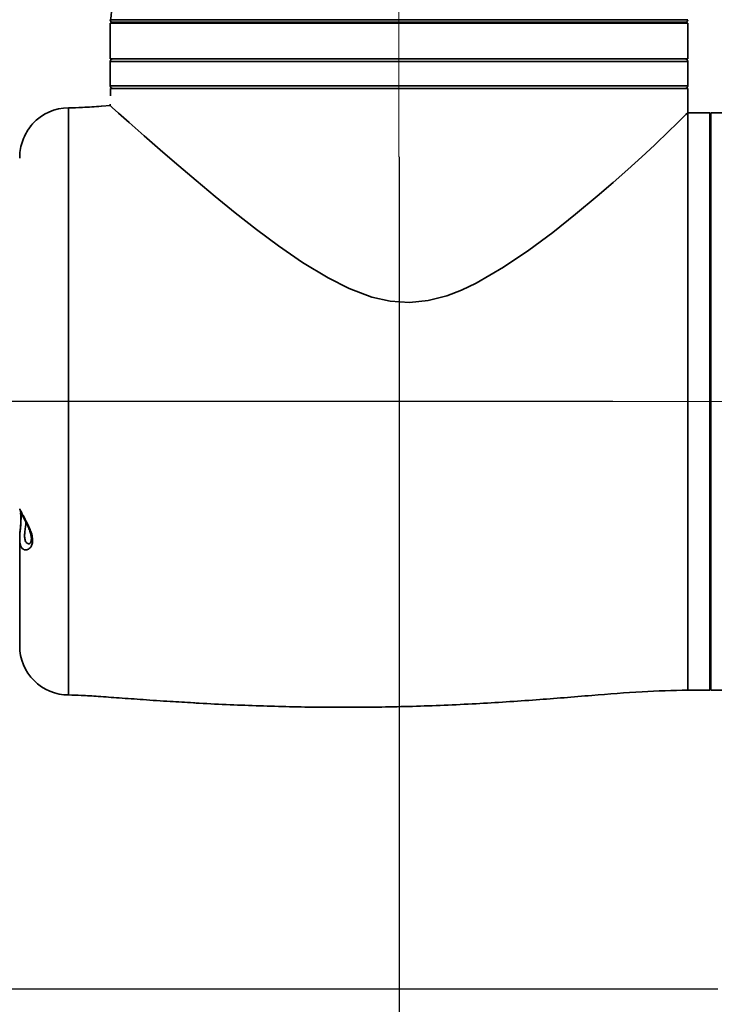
# Model space of a CAD drawing. Header units: millimetres. Extents: x 117 to 173, y 55 to 184.
# Tile 3 of 12: x 142 to 157, y 66 to 86. Entities that reach past the tile are written whole.
import ezdxf

# ---------------------------------------------------------------- set-up
doc = ezdxf.new("R2010")
doc.units = ezdxf.units.MM
doc.linetypes.add('CENTERX2', pattern=[20.32, 12.7, -2.54, 2.54, -2.54])
doc.layers.add('SLD-0', color=179, linetype='Continuous')
doc.layers.add('标注层', color=7, linetype='Continuous')
doc.styles.add('SLDTEXTSTYLE1', font='GOTHIC.TTF', dxfattribs={"width": 0.79431})
doc.styles.add('SLDTEXTSTYLE2', font='GOTHIC.TTF', dxfattribs={"width": 0.913})
doc.dimstyles.new('SLDDIMSTYLE0', dxfattribs={"dimtxt": 2.5, "dimasz": 3.5, "dimexe": 0, "dimexo": 0.0625, "dimgap": 0.625, "dimtad": 2, "dimlfac": 10, "dimrnd": 1e-09, "dimzin": 12, "dimdsep": 46, "dimtxsty": 'SLDTEXTSTYLE1', "dimsah": 1, "dimcen": 0.09, "dimadec": 0, "dimazin": 3, "dimtfac": 1, "dimtofl": 0, "dimtmove": 0, "dimatfit": 3, "dimfxl": 0, "dimfrac": 2, "dimtolj": 1, "dimtzin": 12, "dimarcsym": 0})
doc.dimstyles.new('SLDDIMSTYLE1', dxfattribs={"dimtxt": 2.5, "dimasz": 3.5, "dimexe": 0, "dimexo": 0.0625, "dimgap": 0.625, "dimtad": 2, "dimlfac": 10, "dimrnd": 1e-09, "dimzin": 12, "dimdsep": 46, "dimtxsty": 'SLDTEXTSTYLE1', "dimsah": 1, "dimcen": 0.09, "dimadec": 0, "dimazin": 3, "dimtfac": 1, "dimtmove": 0, "dimatfit": 0, "dimfxl": 0, "dimfrac": 2, "dimtolj": 1, "dimtzin": 12, "dimarcsym": 0})
doc.dimstyles.new('SLDDIMSTYLE3', dxfattribs={"dimtxt": 2.5, "dimasz": 3.5, "dimexe": 0, "dimexo": 0.0625, "dimgap": 0.625, "dimtad": 2, "dimdec": 0, "dimlfac": 10, "dimrnd": 1e-09, "dimzin": 12, "dimdsep": 46, "dimtxsty": 'SLDTEXTSTYLE1', "dimsah": 1, "dimcen": 0.09, "dimadec": 0, "dimazin": 3, "dimtfac": 1, "dimtofl": 0, "dimtmove": 0, "dimatfit": 3, "dimfxl": 0, "dimfrac": 2, "dimtolj": 1, "dimtzin": 12, "dimarcsym": 0})

# ---------------------------------------------------------------- blocks, each defined once
blk = doc.blocks.new('_D')
at = {"layer": '标注层'}
for p, q in [((153.21, 173.488), (118.574, 173.488)), ((120.574, 78.07), (120.574, 173.488)), ((154.565, 78.07), (118.574, 78.07))]:
    blk.add_line(p, q, dxfattribs=at)
for points in [[(120.574, 173.488), (120.189, 170.988), (120.958, 170.988)], [(120.574, 78.07), (120.958, 80.57), (120.189, 80.57)]]:
    blk.add_solid(points, dxfattribs=at)
at = {"layer": '标注层', "insert": (117.38, 121.367), "char_height": 2.5, "attachment_point": 1, "rotation": 90, "style": 'SLDTEXTSTYLE2'}
blk.add_mtext('954.18', dxfattribs=at)
blk = doc.blocks.new('_D_1')
at = {"layer": '标注层'}
for p, q in [((150.195, 83.07), (150.195, 55.084)), ((164.61, 68.055), (164.61, 55.084)), ((150.195, 57.084), (145.387, 57.084)), ((164.61, 57.084), (150.195, 57.084)), ((164.61, 57.084), (169.417, 57.084))]:
    blk.add_line(p, q, dxfattribs=at)
for points in [[(150.195, 57.084), (147.695, 57.469), (147.695, 56.7)], [(164.61, 57.084), (167.11, 56.7), (167.11, 57.469)]]:
    blk.add_solid(points, dxfattribs=at)
at = {"layer": '标注层', "insert": (152.991, 60.278), "char_height": 2.5, "attachment_point": 1, "style": 'SLDTEXTSTYLE2'}
blk.add_mtext('144.15', dxfattribs=at)
blk = doc.blocks.new('_D_4')
at = {"layer": '标注层'}
for p, q in [((129.981, 78.07), (129.981, 82.878)), ((154.565, 78.07), (127.981, 78.07)), ((129.981, 66.055), (129.981, 78.07)), ((156.71, 66.055), (127.981, 66.055)), ((129.981, 66.055), (129.981, 61.247))]:
    blk.add_line(p, q, dxfattribs=at)
for points in [[(129.981, 78.07), (130.366, 80.57), (129.596, 80.57)], [(129.981, 66.055), (129.596, 63.555), (130.366, 63.555)]]:
    blk.add_solid(points, dxfattribs=at)
at = {"layer": '标注层', "insert": (126.788, 67.651), "char_height": 2.5, "attachment_point": 1, "rotation": 90, "style": 'SLDTEXTSTYLE2'}
blk.add_mtext('120.15', dxfattribs=at)
blk = doc.blocks.new('_D_5')
at = {"layer": '标注层'}
for p, q in [((155.51, 121.07), (127.981, 121.07)), ((129.981, 78.07), (129.981, 121.07)), ((154.565, 78.07), (127.981, 78.07))]:
    blk.add_line(p, q, dxfattribs=at)
for points in [[(129.981, 121.07), (129.596, 118.57), (130.366, 118.57)], [(129.981, 78.07), (130.366, 80.57), (129.596, 80.57)]]:
    blk.add_solid(points, dxfattribs=at)
at = {"layer": '标注层', "insert": (126.788, 97.164), "char_height": 2.5, "attachment_point": 1, "rotation": 90, "style": 'SLDTEXTSTYLE2'}
blk.add_mtext('430', dxfattribs=at)

msp = doc.modelspace()

# ---------------------------------------------------------------- linework, layer by layer
at = {"layer": 'SLD-0', "color": 179, "linetype": 'Continuous', "lineweight": 35}
for p, q in [((144.2948, 85.8), (144.2948, 85.07)), ((156.0948, 85.8), (144.2948, 85.8)), ((156.0436, 85.82), (144.3459, 85.82)), ((156.0948, 85.07), (156.0948, 85.8)), ((156.0948, 85.07), (144.2948, 85.07)), ((144.2948, 85.02), (144.2948, 84.52)), ((156.0948, 84.52), (156.0948, 85.02)), ((144.2974, 84.32), (144.2974, 84.47)), ((156.0948, 84.47), (144.2974, 84.47)), ((156.0948, 83.97), (156.0948, 84.47)), ((144.2948, 84.1473), (144.2948, 84.1142)), ((144.2977, 84.1174), (144.1167, 84.1044)), ((144.2979, 84.1142), (144.3017, 84.1108)), ((144.3017, 84.1108), (144.336, 84.0798)), ((144.336, 84.0798), (144.4654, 83.9633)), ((144.4654, 83.9633), (144.6822, 83.7695)), ((155.9536, 83.8299), (156.0581, 83.9335)), ((156.0581, 83.9335), (156.0948, 83.97)), ((156.5448, 83.97), (156.0948, 83.97)), ((156.5448, 83.97), (156.5448, 78.07)), ((157.4098, 83.97), (156.5648, 83.97)), ((156.5648, 83.97), (156.5648, 72.17)), ((142.7085, 83.7466), (142.7067, 83.7445)), ((144.6822, 83.7695), (144.9882, 83.4985)), ((155.724, 83.6059), (155.8512, 83.7294)), ((155.8512, 83.7294), (155.9536, 83.8299)), ((156.5648, 83.77), (156.5448, 83.77)), ((142.6486, 83.6691), (142.6265, 83.6384)), ((155.4121, 83.3091), (155.724, 83.6059)), ((144.9882, 83.4985), (145.3707, 83.164)), ((145.3707, 83.164), (145.6947, 82.8847)), ((155.1571, 83.0723), (155.4121, 83.3091)), ((154.8722, 82.8136), (155.1571, 83.0723)), ((145.6947, 82.8847), (146.0471, 82.5854)), ((154.5689, 82.5446), (154.8722, 82.8136)), ((146.0471, 82.5854), (146.4355, 82.2618)), ((154.2427, 82.263), (154.5689, 82.5446)), ((146.4355, 82.2618), (146.8479, 81.9271)), ((153.8043, 81.8972), (154.2427, 82.263)), ((146.8479, 81.9271), (147.281, 81.5877)), ((153.3351, 81.5243), (153.8043, 81.8972)), ((147.281, 81.5877), (147.7361, 81.2487)), ((152.8497, 81.162), (153.3351, 81.5243)), ((147.7361, 81.2487), (148.2262, 80.9098)), ((152.3333, 80.8123), (152.8497, 81.162)), ((148.2262, 80.9098), (148.7453, 80.5937)), ((151.7682, 80.4859), (152.3333, 80.8123)), ((148.7453, 80.5937), (149.1755, 80.3764)), ((149.1755, 80.3764), (149.638, 80.2034)), ((151.1702, 80.2317), (151.4753, 80.3476)), ((151.4753, 80.3476), (151.7682, 80.4859)), ((149.638, 80.2034), (150.013, 80.12)), ((150.013, 80.12), (150.4075, 80.0948)), ((150.4075, 80.0948), (150.7899, 80.134)), ((150.7899, 80.134), (151.1702, 80.2317)), ((156.5448, 78.07), (156.5448, 72.17)), ((142.4613, 75.794), (142.4645, 75.7692)), ((142.4448, 75.2785), (142.4448, 73.07)), ((156.5448, 72.37), (156.5648, 72.37)), ((156.0948, 72.17), (156.5448, 72.17)), ((156.5648, 72.17), (157.4098, 72.17))]:
    msp.add_line(p, q, dxfattribs=at)
at = {"layer": 'SLD-0', "color": 8, "linetype": 'Continuous', "lineweight": 35}
for p, q in [((144.296, 85.8724), (156.0935, 85.8724)), ((156.0948, 85.02), (144.2948, 85.02)), ((144.2948, 84.52), (156.0948, 84.52)), ((143.4448, 84.07), (143.4448, 78.07)), ((156.0948, 83.97), (156.0948, 72.17)), ((143.4448, 78.07), (143.4448, 72.07))]:
    msp.add_line(p, q, dxfattribs=at)
at = {"layer": 'SLD-0', "color": 179, "linetype": 'Continuous', "lineweight": 35}
for centre, radius, start, end in [((144.3459, 85.87), 0.05, 177.29951, 270), ((145.7948, 85.72), 0.1, 53.1301, 90), ((154.5948, 85.72), 0.1, 90, 126.8699), ((156.0436, 85.87), 0.05, 270, 2.70049), ((144.3448, 85.02), 0.05, 90, 180.0001), ((156.0448, 85.02), 0.05, 359.9999, 90), ((144.3448, 84.52), 0.05, 179.99955, 270), ((156.0448, 84.52), 0.05, 270, 0.00045), ((143.4448, 83.07), 1, 89.99999, 137.56345), ((143.4448, 73.07), 1, 180, 270.00001)]:
    msp.add_arc(centre, radius, start, end, dxfattribs=at)
for points, knots in [([(145.9448, 88.32), (145.9331, 88.212), (145.9099, 87.9966), (145.7373, 87.7093), (145.5112, 87.4561), (145.2466, 87.2182), (144.973, 86.9833), (144.7124, 86.7391), (144.4927, 86.4724), (144.3336, 86.1808), (144.3128, 85.97), (144.3031, 85.8712)], [0, 0, 0, 0, 0.10602271, 0.21144805, 0.32316911, 0.44115591, 0.56198676, 0.67936583, 0.79271846, 0.90291269, 1, 1, 1, 1]), ([(144.1166, 84.1044), (144.1152, 84.1043), (143.9849, 84.095), (143.7612, 84.0787), (143.5384, 84.0726), (143.4448, 84.07)], [0, 0, 0, 0, 0.0065681, 0.5821976, 1, 1, 1, 1]), ([(142.7037, 83.7411), (142.7034, 83.7408), (142.7004, 83.7372), (142.6884, 83.7229), (142.6742, 83.7047), (142.6704, 83.6998)], [0, 0, 0, 0, 0.0733832, 0.7493522, 1, 1, 1, 1]), ([(142.6265, 83.6384), (142.621, 83.6299), (142.5925, 83.5864), (142.5368, 83.4857), (142.4782, 83.3281), (142.4469, 83.1685), (142.4459, 83.0807), (142.4455, 83.0415)], [0, 0, 0, 0, 0.0583838, 0.3005288, 0.5666663, 0.806396, 1, 1, 1, 1]), ([(142.6704, 83.6998), (142.6634, 83.6911), (142.6564, 83.6823), (142.648, 83.6695), (142.6479, 83.6694)], [0, 0, 0, 0, 0.9948572, 1, 1, 1, 1]), ([(142.4468, 75.875), (142.4466, 75.8748), (142.4461, 75.8742), (142.4664, 75.8285), (142.4928, 75.7782), (142.5046, 75.7555)], [0, 0, 0, 0, 0.28225486, 0.67605162, 1, 1, 1, 1]), ([(142.5046, 75.7555), (142.5073, 75.7505), (142.5268, 75.7136), (142.5725, 75.629), (142.6396, 75.4973), (142.6917, 75.3648), (142.7139, 75.2484), (142.7046, 75.1555), (142.6668, 75.0791), (142.6052, 75.0328), (142.5328, 75.0307), (142.4747, 75.0815), (142.451, 75.1676), (142.4441, 75.2357), (142.4457, 75.2696), (142.4463, 75.281)], [0, 0, 0, 0, 0.0148517, 0.1096523, 0.2142835, 0.3021606, 0.3726414, 0.4430001, 0.5117485, 0.6121773, 0.7164394, 0.829524, 0.9306088, 0.9764995, 1, 1, 1, 1]), ([(142.4645, 75.7692), (142.4648, 75.7671), (142.4676, 75.746), (142.4707, 75.6899), (142.468, 75.5951), (142.4592, 75.4878), (142.4499, 75.4037), (142.4485, 75.3602), (142.4482, 75.3514)], [0, 0, 0, 0, 0.0246262, 0.245666, 0.4688098, 0.6985986, 0.9395953, 1, 1, 1, 1]), ([(142.4556, 75.8351), (142.4558, 75.8346), (142.4566, 75.8329), (142.4588, 75.828), (142.4622, 75.8208), (142.4622, 75.8208)], [0, 0, 0, 0, 0.2973158, 0.9981272, 1, 1, 1, 1]), ([(142.4622, 75.8208), (142.4675, 75.8096), (142.4797, 75.7837), (142.5034, 75.7371), (142.5168, 75.7107)], [0, 0, 0, 0, 0.434922, 1, 1, 1, 1]), ([(142.5168, 75.7107), (142.524, 75.6965), (142.5455, 75.6544), (142.5867, 75.5728), (142.6322, 75.4733), (142.6658, 75.3804), (142.6834, 75.2998), (142.6837, 75.2346), (142.6704, 75.1906), (142.6537, 75.1642), (142.6393, 75.1597), (142.6434, 75.1595), (142.6437, 75.1595)], [0, 0, 0, 0, 0.072611, 0.215759, 0.3581222, 0.4691784, 0.5644077, 0.6613339, 0.7547855, 0.8604943, 0.9898083, 1, 1, 1, 1]), ([(143.4448, 72.07), (143.5302, 72.0678), (143.7317, 72.0626), (144.075, 72.0385), (144.4975, 72.0085), (144.9871, 71.973), (145.4929, 71.9385), (145.8343, 71.9187), (145.9926, 71.9095)], [0, 0, 0, 0, 0.1004046, 0.2368483, 0.4043358, 0.5981058, 0.8136808, 1, 1, 1, 1]), ([(145.9926, 71.9095), (146.0325, 71.9071), (146.2821, 71.8921), (146.9372, 71.8606), (147.9714, 71.8247), (149.2138, 71.8126), (150.4846, 71.8324), (151.7463, 71.8854), (152.9681, 71.9667), (154.0995, 72.0571), (155.1305, 72.1445), (155.785, 72.1618), (156.0948, 72.17)], [0, 0, 0, 0, 0.01183475, 0.07417202, 0.19454029, 0.31871624, 0.44264358, 0.57146094, 0.6932204, 0.80582612, 0.90811952, 1, 1, 1, 1])]:
    msp.add_open_spline(points, degree=3, knots=knots, dxfattribs=at)
at = {"layer": 'SLD-0', "color": 8, "linetype": 'Continuous', "lineweight": 35}
for points, knots in [([(142.7067, 83.7445), (142.7062, 83.7439), (142.705, 83.7425), (142.6795, 83.7129), (142.6568, 83.6807), (142.6486, 83.6691)], [0, 0, 0, 0, 0.3266181, 0.7563169, 1, 1, 1, 1]), ([(142.4682, 75.7732), (142.4695, 75.7577), (142.4736, 75.7099), (142.4712, 75.6054), (142.4582, 75.4665), (142.4448, 75.3527), (142.4465, 75.2975), (142.447, 75.2823)], [0, 0, 0, 0, 0.1211104, 0.3738093, 0.6267385, 0.8967285, 1, 1, 1, 1]), ([(142.5689, 75.607), (142.569, 75.6041), (142.57, 75.5724), (142.5608, 75.4974), (142.5479, 75.3955), (142.5431, 75.3157), (142.5497, 75.2457), (142.5728, 75.1883), (142.613, 75.158), (142.642, 75.1629), (142.6493, 75.1642)], [0, 0, 0, 0, 0.01624488, 0.17723268, 0.3336806, 0.48999574, 0.5672629, 0.73765804, 0.93473005, 1, 1, 1, 1])]:
    msp.add_open_spline(points, degree=3, knots=knots, dxfattribs=at)
at = {"layer": '标注层', "linetype": 'CENTERX2', "lineweight": 18}
for p, q in [((150.1948, 83.07), (150.1948, 87.8)), ((159.4098, 78.07), (154.5648, 78.07))]:
    msp.add_line(p, q, dxfattribs=at)

# ---------------------------------------------------------------- dimensions: what is measured, and where the dimension line sits
at = {"layer": '标注层'}
for base, p1, p2, dimstyle, picture, middle in [((120.5735, 173.4877), (154.5648, 78.07), (153.2098, 173.4877), 'SLDDIMSTYLE0', '_D', (120.5735, 125.7788)), ((129.9811, 121.07), (154.5648, 78.07), (155.5098, 121.07), 'SLDDIMSTYLE3', '_D_5', (129.9811, 99.57)), ((129.9811, 78.07), (156.7098, 66.055), (154.5648, 78.07), 'SLDDIMSTYLE1', '_D_4', (129.9811, 72.0625))]:
    dim = msp.add_linear_dim(base=base, p1=p1, p2=p2, angle=90, dimstyle=dimstyle, dxfattribs=at)
    dim.commit()
    dim.dimension.update_dxf_attribs({"geometry": picture, "text_midpoint": middle, "dimtype": 160})
dim = msp.add_linear_dim(base=(150.1948, 57.0845), p1=(164.6098, 68.055), p2=(150.1948, 83.07), dimstyle='SLDDIMSTYLE1', dxfattribs=at)
dim.commit()
dim.dimension.update_dxf_attribs({"geometry": '_D_1', "text_midpoint": (157.4023, 57.0845), "dimtype": 160})

doc.saveas('drawing.dxf')
